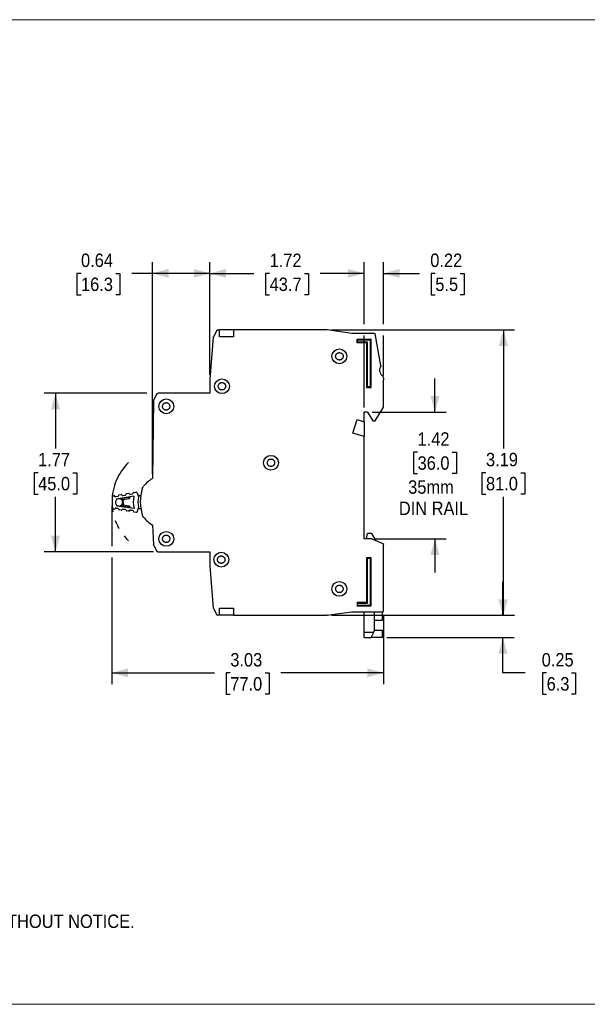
# Model space of a CAD drawing. Header units: inches. Extents: x 0 to 17, y 0 to 11.
# Tile 2 of 3: x 5.8 to 12.2, y 0 to 11. Entities that reach past the tile are written whole.
import ezdxf

# ---------------------------------------------------------------- set-up
doc = ezdxf.new("R2010")
doc.units = ezdxf.units.IN
doc.header["$MEASUREMENT"] = 0
doc.linetypes.add('SLD-Center', pattern=[0.75, 0.6, -0.05, 0.05, -0.05])
doc.linetypes.add('SLD-Solid', pattern=[0])
doc.layers.add('CENTER', color=40, linetype='SLD-Center')
doc.layers.add('SLD-DEFPOINTS', color=7, linetype='Continuous')
doc.layers.add('DIMENSIONS', color=140, linetype='SLD-Solid', lineweight=25)
doc.layers.add('TEXT', color=140, linetype='SLD-Solid', lineweight=25)
doc.styles.add('SLDTEXTSTYLE0', font='GOTHIC.TTF', dxfattribs={"width": 0.913})
doc.dimstyles.new('SLDDIMSTYLE0', dxfattribs={"dimtxt": 0.15, "dimasz": 0.18, "dimexe": 0, "dimexo": 0.0625, "dimgap": 0.0375, "dimtad": 0, "dimtih": 1, "dimtoh": 1, "dimrnd": 1e-09, "dimzin": 12, "dimdsep": 46, "dimtxsty": 'SLDTEXTSTYLE0', "dimsah": 1, "dimcen": 0.09, "dimadec": 0, "dimazin": 3, "dimtfac": 1, "dimtdec": 3, "dimtofl": 0, "dimtmove": 0, "dimatfit": 3, "dimfxl": 0, "dimfrac": 2, "dimtolj": 1, "dimtzin": 12, "dimarcsym": 0})
doc.dimstyles.new('SLDDIMSTYLE1', dxfattribs={"dimtxt": 0.15, "dimasz": 0.18, "dimexe": 0, "dimexo": 0.0625, "dimgap": 0.0375, "dimtad": 0, "dimtih": 1, "dimtoh": 1, "dimrnd": 1e-09, "dimzin": 12, "dimdsep": 46, "dimtxsty": 'SLDTEXTSTYLE0', "dimsah": 1, "dimcen": 0.09, "dimadec": 0, "dimazin": 3, "dimtfac": 1, "dimtmove": 0, "dimatfit": 0, "dimfxl": 0, "dimfrac": 2, "dimtolj": 1, "dimtzin": 12, "dimarcsym": 0})
doc.dimstyles.new('SLDDIMSTYLE2', dxfattribs={"dimtxt": 0.15, "dimasz": 0.18, "dimexe": 0, "dimexo": 0.0625, "dimgap": 0.0375, "dimtad": 0, "dimtih": 1, "dimtoh": 1, "dimrnd": 1e-09, "dimzin": 12, "dimdsep": 46, "dimtxsty": 'SLDTEXTSTYLE0', "dimsah": 1, "dimcen": 0.09, "dimadec": 0, "dimazin": 3, "dimtfac": 1, "dimtofl": 0, "dimtmove": 0, "dimatfit": 3, "dimfxl": 0, "dimfrac": 2, "dimtolj": 1, "dimtzin": 12, "dimarcsym": 0})
doc.dimstyles.new('SLDDIMSTYLE3', dxfattribs={"dimtxt": 0.15, "dimasz": 0.18, "dimexe": 0, "dimexo": 0.0625, "dimgap": 0.0375, "dimtad": 0, "dimtih": 1, "dimtoh": 1, "dimrnd": 1e-09, "dimdsep": 46, "dimtxsty": 'SLDTEXTSTYLE0', "dimsah": 1, "dimcen": 0.09, "dimadec": 0, "dimazin": 2, "dimtfac": 1, "dimtmove": 0, "dimatfit": 0, "dimfxl": 0, "dimfrac": 2, "dimtolj": 1, "dimtzin": 12, "dimarcsym": 0})
doc.dimstyles.new('SLDDIMSTYLE4', dxfattribs={"dimtxt": 0.15, "dimasz": 0.18, "dimexe": 0, "dimexo": 0.0625, "dimgap": 0.0375, "dimtad": 0, "dimtih": 1, "dimtoh": 1, "dimrnd": 1e-09, "dimdsep": 46, "dimtxsty": 'SLDTEXTSTYLE0', "dimsah": 1, "dimcen": 0.09, "dimadec": 0, "dimazin": 2, "dimtfac": 1, "dimtofl": 0, "dimtmove": 0, "dimatfit": 3, "dimfxl": 0, "dimfrac": 2, "dimtolj": 1, "dimtzin": 12, "dimarcsym": 0})

# ---------------------------------------------------------------- blocks, each defined once
blk = doc.blocks.new('Block2')
at = {"color": 7, "linetype": 'SLD-Solid', "lineweight": 18}
for p, q in [((17, 11), (0, 11)), ((17, 0), (0, 0))]:
    blk.add_line(p, q, dxfattribs=at)
blk = doc.blocks.new('SW_NOTE_0_2')
at = {"layer": 'TEXT', "color": 0, "char_height": 0.15, "attachment_point": 1, "style": 'SLDTEXTSTYLE0'}
for s, insert in [('NOTES:', (0, 0.192)), ('  1. DIMENSIONS CAN BE CHANGED BY MANUFACTURER WITHOUT NOTICE.', (0, -0.196)), ('  2. DIMENSIONS DO NOT IMPLY TOLERANCE.', (0, -0.584))]:
    blk.add_mtext(s, dxfattribs=dict(at, insert=insert))
blk = doc.blocks.new('_D')
at = {"layer": 'DIMENSIONS'}
for p, q in [((6.857, 5.565), (6.857, 5.117)), ((6.857, 4.992), (6.857, 3.578)), ((9.889, 4.343), (9.889, 3.578)), ((6.857, 3.703), (8.002, 3.703)), ((8.179, 3.702), (8.133, 3.702)), ((8.133, 3.702), (8.133, 3.464)), ((8.567, 3.702), (8.613, 3.702)), ((8.613, 3.702), (8.613, 3.464)), ((9.889, 3.703), (8.744, 3.703)), ((8.133, 3.464), (8.179, 3.464)), ((8.613, 3.464), (8.567, 3.464))]:
    blk.add_line(p, q, dxfattribs=at)
for points in [[(6.857, 3.703), (7.037, 3.653), (7.037, 3.753)], [(9.889, 3.703), (9.709, 3.753), (9.709, 3.653)]]:
    blk.add_solid(points, dxfattribs=at)
at = {"layer": 'DIMENSIONS', "char_height": 0.15, "attachment_point": 1, "style": 'SLDTEXTSTYLE0'}
for s, insert in [('3.03', (8.179, 3.924)), ('77.0', (8.179, 3.655))]:
    blk.add_mtext(s, dxfattribs=dict(at, insert=insert))
blk = doc.blocks.new('_D_1')
at = {"layer": 'DIMENSIONS'}
for p, q in [((10.464, 6.617), (10.464, 6.992)), ((9.762, 6.617), (10.589, 6.617)), ((10.27, 6.169), (10.224, 6.169)), ((10.224, 6.169), (10.224, 5.931)), ((10.657, 6.169), (10.703, 6.169)), ((10.703, 6.169), (10.703, 5.931)), ((10.224, 5.931), (10.27, 5.931)), ((10.703, 5.931), (10.657, 5.931)), ((9.804, 5.2), (10.589, 5.2)), ((10.464, 5.2), (10.464, 4.825))]:
    blk.add_line(p, q, dxfattribs=at)
for points in [[(10.464, 6.617), (10.514, 6.797), (10.414, 6.797)], [(10.464, 5.2), (10.414, 5.02), (10.514, 5.02)]]:
    blk.add_solid(points, dxfattribs=at)
at = {"layer": 'DIMENSIONS', "char_height": 0.15, "attachment_point": 1, "style": 'SLDTEXTSTYLE0'}
for s, insert in [('1.42', (10.27, 6.391)), ('36.0', (10.27, 6.122)), ('35mm', (10.165, 5.854)), ('DIN RAIL', (10.061, 5.616))]:
    blk.add_mtext(s, dxfattribs=dict(at, insert=insert))
blk = doc.blocks.new('_D_2')
at = {"layer": 'DIMENSIONS'}
for p, q in [((9.309, 7.535), (11.353, 7.535)), ((11.228, 7.535), (11.228, 6.21)), ((11.034, 5.939), (10.988, 5.939)), ((10.988, 5.939), (10.988, 5.701)), ((11.422, 5.939), (11.467, 5.939)), ((11.467, 5.939), (11.467, 5.701)), ((10.988, 5.701), (11.034, 5.701)), ((11.228, 4.346), (11.228, 5.67)), ((11.467, 5.701), (11.422, 5.701)), ((9.308, 4.346), (11.353, 4.346))]:
    blk.add_line(p, q, dxfattribs=at)
for points in [[(11.228, 7.535), (11.178, 7.355), (11.278, 7.355)], [(11.228, 4.346), (11.278, 4.526), (11.178, 4.526)]]:
    blk.add_solid(points, dxfattribs=at)
at = {"layer": 'DIMENSIONS', "char_height": 0.15, "attachment_point": 1, "style": 'SLDTEXTSTYLE0'}
for s, insert in [('3.19', (11.034, 6.161)), ('81.0', (11.034, 5.892))]:
    blk.add_mtext(s, dxfattribs=dict(at, insert=insert))
blk = doc.blocks.new('_D_3')
at = {"layer": 'DIMENSIONS'}
for p, q in [((11.223, 4.346), (11.223, 4.721)), ((9.308, 4.346), (11.348, 4.346)), ((9.927, 4.097), (11.348, 4.097)), ((11.223, 3.703), (11.223, 4.097)), ((11.473, 3.703), (11.223, 3.703)), ((11.711, 3.702), (11.666, 3.702)), ((11.666, 3.702), (11.666, 3.464)), ((11.988, 3.702), (12.034, 3.702)), ((12.034, 3.702), (12.034, 3.464)), ((11.666, 3.464), (11.711, 3.464)), ((12.034, 3.464), (11.988, 3.464))]:
    blk.add_line(p, q, dxfattribs=at)
for points in [[(11.223, 4.346), (11.273, 4.526), (11.173, 4.526)], [(11.223, 4.097), (11.173, 3.917), (11.273, 3.917)]]:
    blk.add_solid(points, dxfattribs=at)
at = {"layer": 'DIMENSIONS', "char_height": 0.15, "attachment_point": 1, "style": 'SLDTEXTSTYLE0'}
for s, insert in [('0.25', (11.656, 3.924)), ('6.3', (11.711, 3.655))]:
    blk.add_mtext(s, dxfattribs=dict(at, insert=insert))
blk = doc.blocks.new('_D_4')
at = {"layer": 'DIMENSIONS'}
for p, q in [((7.248, 6.826), (6.102, 6.826)), ((6.227, 6.826), (6.227, 6.21)), ((6.033, 5.939), (5.988, 5.939)), ((5.988, 5.939), (5.988, 5.701)), ((6.421, 5.939), (6.467, 5.939)), ((6.467, 5.939), (6.467, 5.701)), ((5.988, 5.701), (6.033, 5.701)), ((6.227, 5.054), (6.227, 5.67)), ((6.467, 5.701), (6.421, 5.701)), ((7.321, 5.054), (6.102, 5.054))]:
    blk.add_line(p, q, dxfattribs=at)
for points in [[(6.227, 6.826), (6.177, 6.646), (6.277, 6.646)], [(6.227, 5.054), (6.277, 5.234), (6.177, 5.234)]]:
    blk.add_solid(points, dxfattribs=at)
at = {"layer": 'DIMENSIONS', "char_height": 0.15, "attachment_point": 1, "style": 'SLDTEXTSTYLE0'}
for s, insert in [('1.77', (6.033, 6.161)), ('45.0', (6.033, 5.892))]:
    blk.add_mtext(s, dxfattribs=dict(at, insert=insert))
blk = doc.blocks.new('_D_5')
at = {"layer": 'DIMENSIONS'}
for p, q in [((7.952, 7.033), (7.952, 8.291)), ((9.672, 7.597), (9.672, 8.291)), ((7.952, 8.166), (8.441, 8.166)), ((8.618, 8.165), (8.572, 8.165)), ((8.572, 8.165), (8.572, 7.927)), ((9.006, 8.165), (9.052, 8.165)), ((9.052, 8.165), (9.052, 7.927)), ((9.672, 8.166), (9.183, 8.166)), ((8.572, 7.927), (8.618, 7.927)), ((9.052, 7.927), (9.006, 7.927)), ((9.672, 6.667), (9.672, 7.472))]:
    blk.add_line(p, q, dxfattribs=at)
for points in [[(7.952, 8.166), (8.132, 8.116), (8.132, 8.216)], [(9.672, 8.166), (9.492, 8.216), (9.492, 8.116)]]:
    blk.add_solid(points, dxfattribs=at)
at = {"layer": 'DIMENSIONS', "char_height": 0.15, "attachment_point": 1, "style": 'SLDTEXTSTYLE0'}
for s, insert in [('1.72', (8.618, 8.387)), ('43.7', (8.618, 8.119))]:
    blk.add_mtext(s, dxfattribs=dict(at, insert=insert))
blk = doc.blocks.new('_D_6')
at = {"layer": 'DIMENSIONS'}
for p, q in [((9.672, 7.597), (9.672, 8.291)), ((9.889, 7.597), (9.889, 8.291)), ((9.672, 8.166), (9.297, 8.166)), ((9.889, 8.166), (10.291, 8.166)), ((10.468, 8.165), (10.422, 8.165)), ((10.422, 8.165), (10.422, 7.927)), ((10.745, 8.165), (10.791, 8.165)), ((10.791, 8.165), (10.791, 7.927)), ((10.422, 7.927), (10.468, 7.927)), ((10.791, 7.927), (10.745, 7.927)), ((9.672, 6.667), (9.672, 7.472)), ((9.889, 7.026), (9.889, 7.472))]:
    blk.add_line(p, q, dxfattribs=at)
for points in [[(9.672, 8.166), (9.492, 8.216), (9.492, 8.116)], [(9.889, 8.166), (10.069, 8.116), (10.069, 8.216)]]:
    blk.add_solid(points, dxfattribs=at)
at = {"layer": 'DIMENSIONS', "char_height": 0.15, "attachment_point": 1, "style": 'SLDTEXTSTYLE0'}
for s, insert in [('0.22', (10.412, 8.387)), ('5.5', (10.468, 8.119))]:
    blk.add_mtext(s, dxfattribs=dict(at, insert=insert))
blk = doc.blocks.new('_D_7')
at = {"layer": 'DIMENSIONS'}
for p, q in [((7.31, 5.926), (7.31, 8.291)), ((7.952, 7.033), (7.952, 8.291)), ((6.512, 8.165), (6.467, 8.165)), ((6.467, 8.165), (6.467, 7.927)), ((6.9, 8.165), (6.946, 8.165)), ((6.946, 8.165), (6.946, 7.927)), ((7.31, 8.166), (7.078, 8.166)), ((7.952, 8.166), (7.31, 8.166)), ((6.467, 7.927), (6.512, 7.927)), ((6.946, 7.927), (6.9, 7.927))]:
    blk.add_line(p, q, dxfattribs=at)
for points in [[(7.31, 8.166), (7.49, 8.116), (7.49, 8.216)], [(7.952, 8.166), (7.772, 8.216), (7.772, 8.116)]]:
    blk.add_solid(points, dxfattribs=at)
at = {"layer": 'DIMENSIONS', "char_height": 0.15, "attachment_point": 1, "style": 'SLDTEXTSTYLE0'}
for s, insert in [('0.64', (6.512, 8.387)), ('16.3', (6.512, 8.119))]:
    blk.add_mtext(s, dxfattribs=dict(at, insert=insert))

msp = doc.modelspace()

# ---------------------------------------------------------------- linework, layer by layer
for p, q in [((8.027, 7.528), (7.99, 7.458)), ((8.038, 7.535), (8.058, 7.535)), ((8.058, 7.456), (8.058, 7.535)), ((8.216, 7.535), (8.058, 7.535)), ((8.216, 7.535), (8.216, 7.456)), ((9.259, 7.535), (8.216, 7.535)), ((9.535, 7.495), (9.259, 7.535)), ((9.788, 7.495), (9.535, 7.495)), ((9.861, 7.136), (9.795, 7.489)), ((7.989, 7.453), (7.952, 6.983)), ((8.216, 7.456), (8.058, 7.456)), ((9.594, 7.432), (9.747, 7.432)), ((9.594, 7.389), (9.594, 7.432)), ((9.704, 7.389), (9.594, 7.389)), ((9.601, 7.397), (9.601, 7.424)), ((9.601, 7.424), (9.739, 7.424)), ((9.712, 7.397), (9.601, 7.397)), ((9.704, 6.889), (9.704, 7.389)), ((9.712, 6.897), (9.712, 7.397)), ((9.739, 7.424), (9.739, 6.897)), ((9.747, 7.432), (9.747, 6.889)), ((7.952, 6.983), (7.952, 6.826)), ((9.883, 7.016), (9.888, 6.99)), ((9.889, 6.673), (9.889, 6.976)), ((7.952, 6.826), (7.371, 6.826)), ((9.747, 6.889), (9.704, 6.889)), ((9.739, 6.897), (9.712, 6.897)), ((7.322, 6.746), (7.31, 5.876)), ((7.36, 6.82), (7.323, 6.751)), ((9.712, 6.617), (9.672, 6.617)), ((9.672, 6.507), (9.672, 6.617)), ((9.712, 6.617), (9.772, 6.519)), ((9.797, 6.519), (9.888, 6.671)), ((9.546, 6.382), (9.594, 6.532)), ((9.594, 6.532), (9.672, 6.507)), ((9.672, 6.507), (9.672, 6.342)), ((9.79, 6.515), (9.779, 6.515)), ((9.672, 6.342), (9.546, 6.382)), ((9.672, 5.2), (9.672, 6.342)), ((7.1, 5.718), (7.125, 5.722)), ((6.876, 5.681), (6.878, 5.681)), ((6.892, 5.671), (6.885, 5.679)), ((6.921, 5.673), (6.899, 5.669)), ((6.909, 5.647), (7.101, 5.679)), ((6.931, 5.686), (6.927, 5.677)), ((6.937, 5.691), (6.96, 5.695)), ((6.96, 5.655), (6.972, 5.641)), ((6.973, 5.685), (6.967, 5.692)), ((6.975, 5.62), (6.972, 5.607)), ((6.98, 5.65), (6.974, 5.657)), ((7.003, 5.686), (6.98, 5.682)), ((7.045, 5.661), (6.98, 5.65)), ((6.98, 5.638), (7.049, 5.65)), ((6.985, 5.626), (6.98, 5.608)), ((7.013, 5.7), (7.009, 5.691)), ((7.019, 5.705), (7.041, 5.709)), ((7.049, 5.67), (7.045, 5.661)), ((7.055, 5.699), (7.048, 5.706)), ((7.055, 5.655), (7.063, 5.672)), ((7.085, 5.7), (7.062, 5.696)), ((7.094, 5.714), (7.091, 5.705)), ((7.138, 5.714), (7.152, 5.669)), ((7.147, 5.685), (7.178, 5.685)), ((6.88, 5.53), (6.878, 5.531)), ((6.888, 5.533), (6.894, 5.541)), ((6.901, 5.544), (6.924, 5.541)), ((7.104, 5.54), (6.911, 5.566)), ((6.93, 5.536), (6.934, 5.527)), ((6.962, 5.519), (6.94, 5.523)), ((6.973, 5.574), (6.961, 5.559)), ((6.97, 5.522), (6.976, 5.53)), ((6.98, 5.608), (6.972, 5.607)), ((6.972, 5.607), (6.975, 5.594)), ((6.975, 5.557), (6.981, 5.565)), ((6.98, 5.608), (6.985, 5.589)), ((7.051, 5.567), (6.981, 5.577)), ((6.981, 5.565), (7.047, 5.556)), ((6.983, 5.533), (7.005, 5.53)), ((7.011, 5.525), (7.016, 5.516)), ((7.044, 5.508), (7.022, 5.512)), ((7.047, 5.556), (7.051, 5.547)), ((7.051, 5.511), (7.058, 5.519)), ((7.065, 5.546), (7.057, 5.563)), ((7.065, 5.522), (7.087, 5.519)), ((7.094, 5.514), (7.098, 5.505)), ((7.104, 5.501), (7.128, 5.497)), ((7.141, 5.506), (7.154, 5.551)), ((7.179, 5.536), (7.149, 5.535)), ((7.311, 5.355), (7.322, 5.134)), ((9.754, 5.2), (9.672, 5.2)), ((9.7, 5.2), (9.712, 5.258)), ((9.759, 5.258), (9.712, 5.258)), ((9.886, 5.146), (9.756, 5.2)), ((9.809, 5.178), (9.759, 5.258)), ((7.324, 5.129), (7.36, 5.06)), ((9.889, 4.393), (9.889, 5.142)), ((7.371, 5.054), (7.952, 5.054)), ((7.952, 5.054), (7.952, 4.897)), ((9.704, 4.491), (9.704, 4.991)), ((9.704, 4.991), (9.747, 4.991)), ((9.712, 4.983), (9.739, 4.983)), ((9.712, 4.483), (9.712, 4.983)), ((9.739, 4.983), (9.739, 4.456)), ((9.747, 4.991), (9.747, 4.448)), ((7.952, 4.897), (7.989, 4.427)), ((7.99, 4.422), (8.027, 4.352)), ((8.058, 4.424), (8.216, 4.424)), ((8.058, 4.346), (8.058, 4.424)), ((8.216, 4.424), (8.216, 4.346)), ((9.594, 4.491), (9.704, 4.491)), ((9.594, 4.491), (9.594, 4.448)), ((9.747, 4.448), (9.594, 4.448)), ((9.601, 4.456), (9.601, 4.483)), ((9.601, 4.483), (9.712, 4.483)), ((9.739, 4.456), (9.601, 4.456)), ((8.058, 4.346), (8.038, 4.346)), ((8.216, 4.346), (8.058, 4.346)), ((8.216, 4.346), (9.258, 4.346)), ((9.26, 4.346), (9.534, 4.385)), ((9.534, 4.385), (9.535, 4.385)), ((9.535, 4.385), (9.881, 4.385)), ((9.672, 4.157), (9.672, 4.385)), ((9.79, 4.175), (9.79, 4.385)), ((9.79, 4.293), (9.877, 4.293)), ((9.877, 4.293), (9.877, 4.385)), ((9.672, 4.157), (9.781, 4.157)), ((9.672, 4.097), (9.672, 4.157)), ((9.672, 4.097), (9.751, 4.097)), ((9.751, 4.097), (9.781, 4.157)), ((9.877, 4.097), (9.751, 4.097)), ((9.781, 4.157), (9.79, 4.175)), ((9.877, 4.176), (9.79, 4.176)), ((9.877, 4.097), (9.877, 4.176))]:
    msp.add_line(p, q)
for centre in [(9.397, 7.239), (8.086, 6.905), (7.464, 6.68), (8.633, 6.05), (7.464, 5.2), (8.078, 4.968), (9.397, 4.641)]:
    msp.add_circle(centre, 0.0827)
for centre, radius, start, end in [((9.924, 7.086), 0.0787, 145.5929, 235.3901), ((7.55, 5.501), 0.445, 122.6446, 139.8492), ((7.127, 5.711), 0.0118, 16.8534, 99.4518), ((7.645, 5.615), 0.472, 161.9609, 198.0391), ((7.468, 5.615), 0.61, 175.5032, 186.3128), ((6.879, 5.662), 0.0197, 99.4518, 175.5032), ((6.879, 5.674), 0.00787, 41.3532, 99.4518), ((6.898, 5.677), 0.00787, 221.3532, 279.5168), ((6.936, 5.607), 0.0404, 132.4118, 229.4043), ((7.468, 5.615), 0.559, 176.7768, 177.8092), ((6.936, 5.607), 0.0404, 17.9267, 132.4118), ((6.92, 5.68), 0.00787, 279.5168, 337.3423), ((6.938, 5.683), 0.00787, 99.4518, 157.3423), ((6.961, 5.687), 0.00787, 40.8208, 99.4518), ((6.978, 5.646), 0.00787, 221.3532, 279.4518), ((6.979, 5.69), 0.00787, 220.8208, 279.8518), ((7.002, 5.694), 0.00787, 279.8518, 336.8028), ((7.02, 5.697), 0.00787, 99.4518, 156.8028), ((7.042, 5.701), 0.00787, 41.4572, 99.4518), ((7.048, 5.658), 0.00787, 279.4518, 337.4464), ((7.061, 5.704), 0.00787, 221.4572, 279.4518), ((7.083, 5.708), 0.00787, 279.4518, 337.4464), ((7.102, 5.711), 0.00787, 99.4518, 157.4464), ((7.468, 5.615), 0.372, 170.1781, 191.6379), ((7.468, 5.615), 0.32, 170.2884, 191.5277), ((6.881, 5.55), 0.0197, 186.3128, 262.3643), ((6.881, 5.538), 0.00787, 262.3643, 320.4628), ((6.9, 5.536), 0.00787, 82.2993, 140.4628), ((6.936, 5.607), 0.0404, 229.4043, 343.8894), ((7.468, 5.615), 0.559, 184.0069, 185.0392), ((6.922, 5.533), 0.00787, 24.4738, 82.2993), ((6.941, 5.53), 0.00787, 204.4738, 262.3643), ((6.963, 5.527), 0.00787, 262.3643, 320.9952), ((6.979, 5.569), 0.00787, 82.3643, 140.4628), ((6.982, 5.525), 0.00787, 81.9643, 140.9952), ((7.004, 5.522), 0.00787, 25.0132, 81.9643), ((7.023, 5.519), 0.00787, 205.0132, 262.3643), ((7.045, 5.516), 0.00787, 262.3643, 320.3589), ((7.05, 5.559), 0.00787, 24.3697, 82.3643), ((7.064, 5.514), 0.00787, 82.3643, 140.3589), ((7.086, 5.511), 0.00787, 24.3697, 82.3643), ((7.105, 5.508), 0.00787, 204.3697, 262.3643), ((7.13, 5.509), 0.0118, 262.3643, 344.9626), ((7.55, 5.729), 0.445, 220.1508, 237.4295)]:
    msp.add_arc(centre, radius, start, end)
for points, knots in [([(8.027, 7.528), (8.028, 7.53), (8.03, 7.532), (8.033, 7.534), (8.036, 7.535), (8.038, 7.535)], [0, 0, 0, 0, 0.5, 0.5, 1, 1, 1, 1]), ([(9.788, 7.495), (9.789, 7.495), (9.791, 7.495), (9.794, 7.492), (9.795, 7.491), (9.795, 7.489)], [0, 0, 0, 0, 0.5, 0.5, 1, 1, 1, 1]), ([(9.594, 7.432), (9.594, 7.432), (9.594, 7.432), (9.594, 7.432), (9.595, 7.431), (9.595, 7.43), (9.597, 7.429), (9.599, 7.427), (9.6, 7.425), (9.601, 7.424)], [0, 0, 0, 0, 0.087119, 0.179304, 0.278688, 0.386977, 0.505495, 0.70661, 1, 1, 1, 1]), ([(9.601, 7.397), (9.601, 7.396), (9.6, 7.395), (9.598, 7.394), (9.597, 7.393), (9.596, 7.391), (9.595, 7.39), (9.594, 7.389), (9.594, 7.389), (9.594, 7.389)], [0, 0, 0, 0, 0.15876, 0.294272, 0.406599, 0.495867, 0.687248, 0.852642, 1, 1, 1, 1]), ([(9.704, 7.389), (9.704, 7.389), (9.704, 7.389), (9.704, 7.389), (9.705, 7.39), (9.706, 7.391), (9.707, 7.392), (9.709, 7.394), (9.711, 7.396), (9.712, 7.397)], [0, 0, 0, 0, 0.087119, 0.179304, 0.278688, 0.386977, 0.505495, 0.70661, 1, 1, 1, 1]), ([(9.747, 7.432), (9.747, 7.432), (9.747, 7.432), (9.747, 7.432), (9.746, 7.431), (9.745, 7.43), (9.744, 7.429), (9.742, 7.427), (9.74, 7.425), (9.739, 7.424)], [0, 0, 0, 0, 0.087119, 0.179304, 0.278688, 0.386977, 0.505495, 0.70661, 1, 1, 1, 1]), ([(9.397, 7.198), (9.395, 7.198), (9.393, 7.198), (9.389, 7.199), (9.385, 7.199), (9.38, 7.201), (9.374, 7.204), (9.367, 7.21), (9.362, 7.216), (9.357, 7.226), (9.354, 7.239), (9.357, 7.252), (9.362, 7.262), (9.367, 7.269), (9.374, 7.274), (9.381, 7.278), (9.389, 7.28), (9.394, 7.28), (9.397, 7.281)], [0, 0, 0, 0, 0.030168, 0.060086, 0.090023, 0.12025, 0.185229, 0.25037, 0.315349, 0.38049, 0.500065, 0.619641, 0.684619, 0.749761, 0.814739, 0.87988, 0.9399, 1, 1, 1, 1]), ([(9.397, 7.281), (9.398, 7.281), (9.401, 7.28), (9.404, 7.28), (9.408, 7.279), (9.413, 7.277), (9.42, 7.274), (9.426, 7.269), (9.432, 7.262), (9.437, 7.252), (9.439, 7.239), (9.437, 7.226), (9.432, 7.216), (9.426, 7.21), (9.42, 7.204), (9.412, 7.201), (9.405, 7.198), (9.399, 7.198), (9.397, 7.198)], [0, 0, 0, 0, 0.030168, 0.060086, 0.090023, 0.12025, 0.185229, 0.25037, 0.315349, 0.38049, 0.500065, 0.619641, 0.684619, 0.749761, 0.814739, 0.87988, 0.9399, 1, 1, 1, 1]), ([(8.086, 6.863), (8.084, 6.863), (8.082, 6.863), (8.078, 6.864), (8.074, 6.865), (8.069, 6.867), (8.063, 6.87), (8.056, 6.875), (8.051, 6.882), (8.046, 6.891), (8.043, 6.905), (8.046, 6.918), (8.051, 6.927), (8.056, 6.934), (8.063, 6.939), (8.07, 6.943), (8.078, 6.946), (8.083, 6.946), (8.086, 6.946)], [0, 0, 0, 0, 0.0301677, 0.0600855, 0.0900233, 0.1202504, 0.1852288, 0.25037, 0.3153485, 0.3804898, 0.5000654, 0.619641, 0.6846194, 0.7497606, 0.8147391, 0.8798804, 0.9399005, 1, 1, 1, 1]), ([(8.086, 6.946), (8.087, 6.946), (8.09, 6.946), (8.093, 6.945), (8.097, 6.944), (8.102, 6.943), (8.109, 6.939), (8.115, 6.934), (8.121, 6.927), (8.126, 6.918), (8.128, 6.905), (8.126, 6.891), (8.121, 6.882), (8.115, 6.875), (8.109, 6.87), (8.101, 6.866), (8.094, 6.864), (8.088, 6.863), (8.086, 6.863)], [0, 0, 0, 0, 0.0301677, 0.0600855, 0.0900233, 0.1202504, 0.1852288, 0.25037, 0.3153485, 0.3804898, 0.5000654, 0.619641, 0.6846194, 0.7497606, 0.8147391, 0.8798804, 0.9399005, 1, 1, 1, 1]), ([(7.36, 6.82), (7.361, 6.822), (7.363, 6.823), (7.367, 6.825), (7.369, 6.826), (7.371, 6.826)], [0, 0, 0, 0, 0.5, 0.5, 1, 1, 1, 1]), ([(9.704, 6.889), (9.704, 6.889), (9.704, 6.889), (9.704, 6.889), (9.705, 6.89), (9.706, 6.891), (9.707, 6.892), (9.709, 6.894), (9.711, 6.896), (9.712, 6.897)], [0, 0, 0, 0, 0.087119, 0.179304, 0.278688, 0.386977, 0.505495, 0.70661, 1, 1, 1, 1]), ([(9.747, 6.889), (9.747, 6.889), (9.747, 6.889), (9.747, 6.889), (9.746, 6.89), (9.745, 6.891), (9.744, 6.892), (9.742, 6.894), (9.74, 6.896), (9.739, 6.897)], [0, 0, 0, 0, 0.087119, 0.179304, 0.278688, 0.386977, 0.505495, 0.70661, 1, 1, 1, 1]), ([(7.464, 6.639), (7.462, 6.639), (7.46, 6.639), (7.456, 6.64), (7.452, 6.64), (7.447, 6.642), (7.441, 6.645), (7.434, 6.651), (7.429, 6.657), (7.424, 6.667), (7.421, 6.68), (7.424, 6.693), (7.429, 6.703), (7.434, 6.71), (7.441, 6.715), (7.448, 6.719), (7.456, 6.721), (7.461, 6.721), (7.464, 6.722)], [0, 0, 0, 0, 0.0301677, 0.0600855, 0.0900233, 0.1202504, 0.1852288, 0.25037, 0.3153485, 0.3804898, 0.5000654, 0.619641, 0.6846194, 0.7497606, 0.8147391, 0.8798804, 0.9399005, 1, 1, 1, 1]), ([(7.464, 6.722), (7.465, 6.722), (7.468, 6.721), (7.471, 6.721), (7.475, 6.72), (7.48, 6.718), (7.487, 6.715), (7.493, 6.71), (7.498, 6.703), (7.503, 6.693), (7.506, 6.68), (7.503, 6.667), (7.498, 6.657), (7.493, 6.651), (7.487, 6.645), (7.479, 6.642), (7.471, 6.639), (7.466, 6.639), (7.464, 6.639)], [0, 0, 0, 0, 0.030168, 0.060086, 0.090023, 0.12025, 0.185229, 0.25037, 0.315349, 0.38049, 0.500065, 0.619641, 0.684619, 0.749761, 0.814739, 0.87988, 0.9399, 1, 1, 1, 1]), ([(8.633, 6.009), (8.632, 6.009), (8.629, 6.009), (8.625, 6.01), (8.621, 6.011), (8.616, 6.012), (8.61, 6.015), (8.604, 6.021), (8.598, 6.027), (8.593, 6.037), (8.591, 6.05), (8.593, 6.064), (8.598, 6.073), (8.604, 6.08), (8.61, 6.085), (8.617, 6.089), (8.625, 6.091), (8.63, 6.091), (8.633, 6.092)], [0, 0, 0, 0, 0.0301677, 0.0600855, 0.0900233, 0.1202504, 0.1852288, 0.25037, 0.3153485, 0.3804898, 0.5000654, 0.619641, 0.6846194, 0.7497606, 0.8147391, 0.8798804, 0.9399005, 1, 1, 1, 1]), ([(8.633, 6.092), (8.634, 6.092), (8.637, 6.092), (8.641, 6.091), (8.645, 6.09), (8.65, 6.088), (8.656, 6.085), (8.662, 6.08), (8.668, 6.073), (8.673, 6.064), (8.675, 6.05), (8.673, 6.037), (8.668, 6.027), (8.662, 6.021), (8.656, 6.015), (8.648, 6.012), (8.641, 6.009), (8.636, 6.009), (8.633, 6.009)], [0, 0, 0, 0, 0.030168, 0.060086, 0.090023, 0.12025, 0.185229, 0.25037, 0.315349, 0.38049, 0.500065, 0.619641, 0.684619, 0.749761, 0.814739, 0.87988, 0.9399, 1, 1, 1, 1]), ([(6.972, 5.641), (6.972, 5.641), (6.972, 5.641), (6.973, 5.642), (6.974, 5.642), (6.975, 5.644), (6.977, 5.646), (6.979, 5.649), (6.98, 5.65)], [0, 0, 0, 0, 0.118485, 0.240445, 0.366016, 0.495321, 0.710028, 1, 1, 1, 1]), ([(6.975, 5.62), (6.975, 5.621), (6.975, 5.621), (6.976, 5.622), (6.977, 5.623), (6.978, 5.624), (6.981, 5.625), (6.983, 5.626), (6.985, 5.626)], [0, 0, 0, 0, 0.11087, 0.229223, 0.356122, 0.492432, 0.698038, 1, 1, 1, 1]), ([(6.98, 5.638), (6.98, 5.638), (6.98, 5.639), (6.98, 5.639), (6.98, 5.64), (6.98, 5.642), (6.98, 5.646), (6.98, 5.649), (6.98, 5.65)], [0, 0, 0, 0, 0.112526, 0.232712, 0.360305, 0.495269, 0.730341, 1, 1, 1, 1]), ([(7.045, 5.661), (7.046, 5.661), (7.047, 5.66), (7.048, 5.659), (7.05, 5.658), (7.051, 5.658), (7.052, 5.657), (7.053, 5.656), (7.055, 5.655), (7.055, 5.655), (7.055, 5.655)], [0, 0, 0, 0, 0.105791, 0.20309, 0.291896, 0.372211, 0.444038, 0.507383, 0.760808, 1, 1, 1, 1]), ([(7.045, 5.661), (7.046, 5.658), (7.047, 5.655), (7.049, 5.651), (7.049, 5.65), (7.049, 5.65)], [0, 0, 0, 0, 0.5, 0.5, 1, 1, 1, 1]), ([(6.981, 5.565), (6.981, 5.565), (6.98, 5.566), (6.979, 5.567), (6.978, 5.569), (6.977, 5.57), (6.976, 5.57), (6.975, 5.572), (6.974, 5.573), (6.974, 5.574), (6.973, 5.574)], [0, 0, 0, 0, 0.105798, 0.203102, 0.291913, 0.372232, 0.444061, 0.507408, 0.760823, 1, 1, 1, 1]), ([(6.985, 5.589), (6.984, 5.589), (6.983, 5.589), (6.982, 5.59), (6.98, 5.59), (6.979, 5.591), (6.978, 5.592), (6.976, 5.593), (6.976, 5.594), (6.975, 5.594)], [0, 0, 0, 0, 0.1330172, 0.2504351, 0.352271, 0.4385534, 0.509334, 0.7714812, 1, 1, 1, 1]), ([(6.981, 5.577), (6.981, 5.577), (6.981, 5.577), (6.981, 5.576), (6.981, 5.575), (6.981, 5.573), (6.981, 5.57), (6.981, 5.566), (6.981, 5.565)], [0, 0, 0, 0, 0.118485, 0.240445, 0.366016, 0.495321, 0.710028, 1, 1, 1, 1]), ([(7.047, 5.556), (7.047, 5.556), (7.048, 5.558), (7.048, 5.559), (7.049, 5.561), (7.049, 5.562), (7.049, 5.563), (7.05, 5.565), (7.051, 5.567), (7.051, 5.567), (7.051, 5.567)], [0, 0, 0, 0, 0.1057914, 0.2030902, 0.2918963, 0.372211, 0.4440378, 0.5073831, 0.7608085, 1, 1, 1, 1]), ([(7.057, 5.563), (7.057, 5.563), (7.057, 5.563), (7.056, 5.562), (7.055, 5.562), (7.054, 5.561), (7.051, 5.559), (7.048, 5.557), (7.047, 5.556)], [0, 0, 0, 0, 0.118492, 0.240459, 0.366036, 0.495346, 0.710045, 1, 1, 1, 1]), ([(7.464, 5.159), (7.462, 5.159), (7.46, 5.159), (7.456, 5.159), (7.452, 5.16), (7.447, 5.162), (7.441, 5.165), (7.434, 5.17), (7.429, 5.177), (7.424, 5.187), (7.421, 5.2), (7.424, 5.213), (7.429, 5.223), (7.434, 5.229), (7.441, 5.235), (7.448, 5.238), (7.456, 5.241), (7.461, 5.241), (7.464, 5.241)], [0, 0, 0, 0, 0.030168, 0.060086, 0.090023, 0.12025, 0.185229, 0.25037, 0.315349, 0.38049, 0.500065, 0.619641, 0.684619, 0.749761, 0.814739, 0.87988, 0.9399, 1, 1, 1, 1]), ([(7.464, 5.241), (7.465, 5.241), (7.468, 5.241), (7.471, 5.241), (7.475, 5.24), (7.48, 5.238), (7.487, 5.235), (7.493, 5.229), (7.498, 5.223), (7.503, 5.213), (7.506, 5.2), (7.503, 5.187), (7.498, 5.177), (7.493, 5.17), (7.487, 5.165), (7.479, 5.161), (7.471, 5.159), (7.466, 5.159), (7.464, 5.159)], [0, 0, 0, 0, 0.0301677, 0.0600855, 0.0900233, 0.1202504, 0.1852288, 0.25037, 0.3153485, 0.3804898, 0.5000654, 0.619641, 0.6846194, 0.7497606, 0.8147391, 0.8798804, 0.9399005, 1, 1, 1, 1]), ([(7.371, 5.054), (7.369, 5.054), (7.367, 5.055), (7.363, 5.057), (7.361, 5.059), (7.36, 5.06)], [0, 0, 0, 0, 0.5, 0.5, 1, 1, 1, 1]), ([(8.078, 4.926), (8.077, 4.926), (8.074, 4.926), (8.07, 4.927), (8.066, 4.928), (8.061, 4.93), (8.055, 4.933), (8.048, 4.938), (8.043, 4.945), (8.038, 4.954), (8.036, 4.968), (8.038, 4.981), (8.043, 4.99), (8.048, 4.997), (8.055, 5.002), (8.062, 5.006), (8.07, 5.009), (8.075, 5.009), (8.078, 5.009)], [0, 0, 0, 0, 0.030168, 0.060086, 0.090023, 0.12025, 0.185229, 0.25037, 0.315349, 0.38049, 0.500065, 0.619641, 0.684619, 0.749761, 0.814739, 0.87988, 0.9399, 1, 1, 1, 1]), ([(8.078, 5.009), (8.079, 5.009), (8.082, 5.009), (8.086, 5.008), (8.089, 5.007), (8.095, 5.006), (8.101, 5.002), (8.107, 4.997), (8.113, 4.99), (8.118, 4.981), (8.12, 4.968), (8.118, 4.954), (8.113, 4.945), (8.107, 4.938), (8.101, 4.933), (8.093, 4.929), (8.086, 4.927), (8.08, 4.926), (8.078, 4.926)], [0, 0, 0, 0, 0.030168, 0.060086, 0.090023, 0.12025, 0.185229, 0.25037, 0.315349, 0.38049, 0.500065, 0.619641, 0.684619, 0.749761, 0.814739, 0.87988, 0.9399, 1, 1, 1, 1]), ([(9.704, 4.991), (9.704, 4.991), (9.704, 4.991), (9.704, 4.991), (9.705, 4.99), (9.706, 4.989), (9.707, 4.988), (9.709, 4.986), (9.711, 4.984), (9.712, 4.983)], [0, 0, 0, 0, 0.087119, 0.179304, 0.278688, 0.386977, 0.505495, 0.70661, 1, 1, 1, 1]), ([(9.747, 4.991), (9.747, 4.991), (9.747, 4.991), (9.747, 4.991), (9.746, 4.99), (9.745, 4.989), (9.744, 4.988), (9.742, 4.986), (9.74, 4.984), (9.739, 4.983)], [0, 0, 0, 0, 0.087119, 0.179304, 0.278688, 0.386977, 0.505495, 0.70661, 1, 1, 1, 1]), ([(9.397, 4.599), (9.395, 4.6), (9.393, 4.6), (9.389, 4.6), (9.385, 4.601), (9.38, 4.603), (9.374, 4.606), (9.367, 4.611), (9.362, 4.618), (9.357, 4.628), (9.354, 4.641), (9.357, 4.654), (9.362, 4.664), (9.367, 4.67), (9.374, 4.676), (9.381, 4.679), (9.389, 4.682), (9.394, 4.682), (9.397, 4.682)], [0, 0, 0, 0, 0.0301677, 0.0600855, 0.0900233, 0.1202504, 0.1852288, 0.25037, 0.3153485, 0.3804898, 0.5000654, 0.619641, 0.6846194, 0.7497606, 0.8147391, 0.8798804, 0.9399005, 1, 1, 1, 1]), ([(9.397, 4.682), (9.398, 4.682), (9.401, 4.682), (9.404, 4.682), (9.408, 4.681), (9.413, 4.679), (9.42, 4.676), (9.426, 4.67), (9.432, 4.664), (9.437, 4.654), (9.439, 4.641), (9.437, 4.628), (9.432, 4.618), (9.426, 4.611), (9.42, 4.606), (9.412, 4.602), (9.405, 4.6), (9.399, 4.6), (9.397, 4.599)], [0, 0, 0, 0, 0.030168, 0.060086, 0.090023, 0.12025, 0.185229, 0.25037, 0.315349, 0.38049, 0.500065, 0.619641, 0.684619, 0.749761, 0.814739, 0.87988, 0.9399, 1, 1, 1, 1]), ([(9.594, 4.491), (9.594, 4.491), (9.594, 4.491), (9.594, 4.491), (9.595, 4.49), (9.595, 4.489), (9.597, 4.488), (9.599, 4.486), (9.6, 4.484), (9.601, 4.483)], [0, 0, 0, 0, 0.087119, 0.179304, 0.278688, 0.386977, 0.505495, 0.70661, 1, 1, 1, 1]), ([(9.601, 4.456), (9.601, 4.455), (9.6, 4.454), (9.598, 4.453), (9.597, 4.452), (9.596, 4.45), (9.595, 4.449), (9.594, 4.448), (9.594, 4.448), (9.594, 4.448)], [0, 0, 0, 0, 0.15876, 0.294272, 0.406599, 0.495867, 0.687248, 0.852642, 1, 1, 1, 1]), ([(9.704, 4.491), (9.704, 4.491), (9.704, 4.491), (9.704, 4.491), (9.705, 4.49), (9.706, 4.489), (9.707, 4.488), (9.709, 4.486), (9.711, 4.484), (9.712, 4.483)], [0, 0, 0, 0, 0.087119, 0.179304, 0.278688, 0.386977, 0.505495, 0.70661, 1, 1, 1, 1]), ([(9.747, 4.448), (9.747, 4.448), (9.747, 4.448), (9.747, 4.448), (9.746, 4.449), (9.745, 4.45), (9.744, 4.451), (9.742, 4.453), (9.74, 4.455), (9.739, 4.456)], [0, 0, 0, 0, 0.087119, 0.179304, 0.278688, 0.386977, 0.505495, 0.70661, 1, 1, 1, 1]), ([(8.038, 4.346), (8.036, 4.346), (8.033, 4.346), (8.03, 4.348), (8.028, 4.35), (8.027, 4.352)], [0, 0, 0, 0, 0.5, 0.5, 1, 1, 1, 1]), ([(9.881, 4.385), (9.882, 4.385), (9.883, 4.385), (9.884, 4.385), (9.885, 4.386), (9.887, 4.387), (9.888, 4.388), (9.888, 4.39), (9.889, 4.391), (9.889, 4.392), (9.889, 4.393)], [0, 0, 0, 0, 0.124554, 0.250005, 0.375004, 0.500003, 0.625002, 0.750002, 0.875001, 1, 1, 1, 1])]:
    msp.add_open_spline(points, degree=3, knots=knots)
for points in [[(7.989, 7.453), (7.989, 7.455), (7.989, 7.457), (7.99, 7.458)], [(9.861, 7.136), (9.861, 7.134), (9.861, 7.132), (9.859, 7.13)], [(9.88, 7.021), (9.881, 7.02), (9.882, 7.018), (9.883, 7.016)], [(9.888, 6.99), (9.888, 6.986), (9.889, 6.981), (9.889, 6.976)], [(7.322, 6.746), (7.322, 6.747), (7.323, 6.749), (7.323, 6.751)], [(9.889, 6.673), (9.889, 6.673), (9.889, 6.672), (9.888, 6.671)], [(9.779, 6.515), (9.776, 6.515), (9.774, 6.516), (9.772, 6.519)], [(9.797, 6.519), (9.795, 6.516), (9.793, 6.515), (9.79, 6.515)], [(7.196, 5.762), (7.199, 5.771), (7.204, 5.78), (7.21, 5.788)], [(6.963, 5.652), (6.961, 5.653), (6.959, 5.654), (6.957, 5.655)], [(6.985, 5.626), (6.983, 5.631), (6.981, 5.635), (6.978, 5.638)], [(6.959, 5.56), (6.961, 5.561), (6.963, 5.562), (6.964, 5.563)], [(6.979, 5.577), (6.981, 5.58), (6.984, 5.584), (6.985, 5.589)], [(7.21, 5.443), (7.204, 5.45), (7.199, 5.459), (7.196, 5.469)], [(9.754, 5.2), (9.755, 5.2), (9.755, 5.2), (9.756, 5.2)], [(7.324, 5.129), (7.323, 5.13), (7.322, 5.132), (7.322, 5.134)], [(9.886, 5.146), (9.888, 5.145), (9.889, 5.144), (9.889, 5.142)], [(7.99, 4.422), (7.989, 4.424), (7.989, 4.425), (7.989, 4.427)], [(9.26, 4.346), (9.259, 4.346), (9.259, 4.346), (9.258, 4.346)]]:
    msp.add_open_spline(points, degree=3)
at = {"layer": 'CENTER', "linetype": 'SLD-Center'}
msp.add_arc((7.468, 5.615), 0.61, 134.2557, 225.7443, dxfattribs=at)

# ---------------------------------------------------------------- block references
at = {"layer": 'SLD-DEFPOINTS'}
msp.add_blockref('Block2', (0, 0), dxfattribs=at)
at = {"layer": 'TEXT'}
msp.add_blockref('SW_NOTE_0_2', (0.365, 1.199), dxfattribs=at)

# ---------------------------------------------------------------- dimensions: what is measured, and where the dimension line sits
at = {"layer": 'DIMENSIONS'}
for base, p1, p2, dimstyle, picture, middle in [((7.31, 8.166), (7.952, 6.983), (7.31, 5.876), 'SLDDIMSTYLE4', '_D_7', (6.706, 8.166)), ((9.672, 8.166), (7.952, 6.983), (9.672, 6.617), 'SLDDIMSTYLE2', '_D_5', (8.812, 8.166)), ((9.889, 8.166), (9.672, 6.617), (9.889, 6.976), 'SLDDIMSTYLE3', '_D_6', (10.606, 8.166)), ((9.889, 3.703), (6.857, 5.615), (9.889, 4.393), 'SLDDIMSTYLE0', '_D', (8.373, 3.703))]:
    dim = msp.add_linear_dim(base=base, p1=p1, p2=p2, dimstyle=dimstyle, dxfattribs=at)
    dim.commit()
    dim.dimension.update_dxf_attribs({"geometry": picture, "text_midpoint": middle, "dimtype": 160})
for base, p1, p2, dimstyle, picture, middle in [((11.228, 4.346), (9.259, 7.535), (9.258, 4.346), 'SLDDIMSTYLE2', '_D_2', (11.228, 5.94)), ((6.227, 5.054), (7.371, 6.826), (7.371, 5.054), 'SLDDIMSTYLE2', '_D_4', (6.227, 5.94)), ((11.223, 4.346), (9.877, 4.097), (9.258, 4.346), 'SLDDIMSTYLE3', '_D_3', (11.223, 3.703))]:
    dim = msp.add_linear_dim(base=base, p1=p1, p2=p2, angle=90, dimstyle=dimstyle, dxfattribs=at)
    dim.commit()
    dim.dimension.update_dxf_attribs({"geometry": picture, "text_midpoint": middle, "dimtype": 160})
dim = msp.add_linear_dim(base=(10.464, 5.2), p1=(9.712, 6.617), p2=(9.754, 5.2), angle=90, text='<>\\P35mm\\PDIN RAIL', dimstyle='SLDDIMSTYLE1', dxfattribs=at)
dim.commit()
dim.dimension.update_dxf_attribs({"geometry": '_D_1', "text_midpoint": (10.464, 5.909), "dimtype": 160})

doc.saveas('drawing.dxf')
